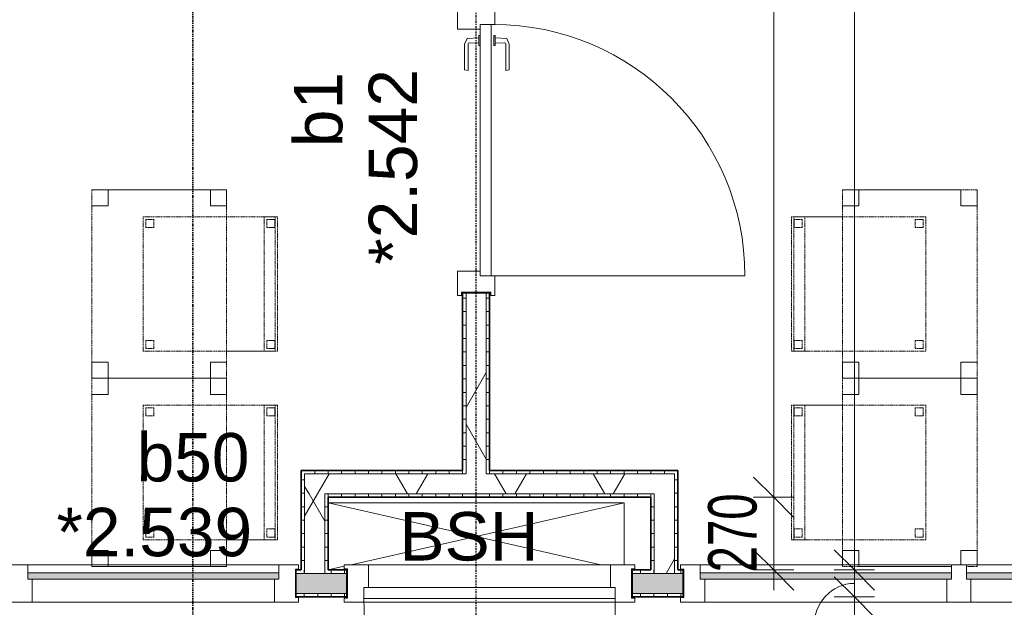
# Model space of a CAD drawing. Header units: millimetres. Extents: x -80560 to 110805, y -11020 to 52719.
# Tile 143 of 182: x 65598 to 69259, y 39611 to 41795. Entities that reach past the tile are written whole.
import ezdxf

# ---------------------------------------------------------------- set-up
doc = ezdxf.new("R2010")
doc.units = ezdxf.units.MM
for name, pattern in [('CENTER2', [20, 8, -4, 4, -4]), ('DASHDOT2', [8, 4, -2, 0, -2]), ('DASHED2', [6, 4, -2])]:
    doc.linetypes.add(name, pattern=pattern)
for name, color, linetype, lineweight in [('A-ANNO-DIMS', 211, 'Continuous', 9), ('A-ANNO-DIMS-100', 211, 'Continuous', 9), ('A-DETL', 90, 'Continuous', 18), ('A-DOOR', 31, 'Continuous', 18), ('A-FLOR', 192, 'Continuous', 18), ('A-GLAZ', 151, 'Continuous', 18), ('A-GLAZ-IDEN', 152, 'Continuous', 18), ('A-WALL', 113, 'Continuous', 35), ('A-WALL-PATT', 111, 'Continuous', 35), ('G-ANNO-SYMB', 111, 'Continuous', 9), ('G-ANNO-TEXT', 231, 'Continuous', 9), ('I-FURN', 30, 'Continuous', 18), ('I-WALL', 2, 'Continuous', 18), ('S-GRID', 1, 'Continuous', 9)]:
    doc.layers.add(name, color=color, linetype=linetype, lineweight=lineweight)
doc.styles.add('Arial', font='arial.ttf', dxfattribs={"height": 180})
doc.styles.add('Arial_6', font='arial.ttf', dxfattribs={"width": 0.7, "height": 180})
doc.dimstyles.new('n3o_1_8', dxfattribs={"dimscale": 304.8, "dimtxt": 183.646692, "dimasz": 0.492126, "dimexe": 0.246063, "dimexo": 0.0625, "dimgap": 0.032808, "dimtad": 1, "dimdec": 0, "dimdsep": 46, "dimtxsty": 'Arial_6', "dimblk1": 'OBLIQUE', "dimblk2": 'OBLIQUE', "dimsah": 1, "dimcen": 0.09, "dimdle": 0.246063, "dimazin": 0, "dimtfac": 1, "dimtdec": 4, "dimtix": 1, "dimtmove": 0, "dimatfit": 3, "dimfxl": 0.246063, "dimfxlon": 1, "dimtvp": 1, "dimtolj": 1, "dimtzin": 0, "dimarcsym": 2})
doc.dimstyles.new('n3o_1_8_1', dxfattribs={"dimscale": 304.8, "dimtxt": 183.646692, "dimasz": 0.492126, "dimexe": 0.246063, "dimexo": 0.0625, "dimgap": 0.032808, "dimtad": 1, "dimdec": 0, "dimdsep": 46, "dimtxsty": 'Arial_6', "dimblk1": 'OBLIQUE', "dimblk2": 'OBLIQUE', "dimsah": 1, "dimcen": 0.09, "dimdle": 0.246063, "dimazin": 0, "dimtfac": 1, "dimtdec": 4, "dimtix": 1, "dimtmove": 1, "dimatfit": 3, "dimfxl": 0.246063, "dimfxlon": 1, "dimtvp": 1, "dimtolj": 1, "dimtzin": 0, "dimarcsym": 2})
doc.dimstyles.new('n3o_1_8_3', dxfattribs={"dimscale": 304.8, "dimtxt": 183.646692, "dimasz": 0.492126, "dimexe": 0.246063, "dimexo": 0.0625, "dimgap": 0.032808, "dimtad": 1, "dimdec": 0, "dimdsep": 46, "dimtxsty": 'Arial_6', "dimblk1": 'OBLIQUE', "dimblk2": 'OBLIQUE', "dimsah": 1, "dimcen": 0.09, "dimdle": 0.246063, "dimazin": 0, "dimtfac": 1, "dimtdec": 4, "dimtix": 1, "dimtmove": 0, "dimatfit": 3, "dimfxl": 0.246063, "dimfxlon": 1, "dimtvp": 1, "dimtolj": 1, "dimtzin": 0, "dimarcsym": 2})
doc.dimstyles.new('n3o_1_8_4', dxfattribs={"dimscale": 304.8, "dimtxt": 183.646692, "dimasz": 0.492126, "dimexe": 0.246063, "dimexo": 0.0625, "dimgap": 0.032808, "dimtad": 1, "dimdec": 0, "dimdsep": 46, "dimtxsty": 'Arial_6', "dimblk1": 'OBLIQUE', "dimblk2": 'OBLIQUE', "dimsah": 1, "dimcen": 0.09, "dimdle": 0.246063, "dimazin": 0, "dimtfac": 1, "dimtdec": 4, "dimtix": 1, "dimtmove": 0, "dimatfit": 3, "dimfxl": 0.246063, "dimfxlon": 1, "dimtvp": 1, "dimtolj": 1, "dimtzin": 0, "dimarcsym": 2})
pattern_1 = [(3e-13, (67244.82, 43810), (-2e-13, 50), [])]
pattern_2 = [(60, (24894.82, 0), (-274.963, 158.75), []), (120, (24894.82, 0), (-274.963, -158.75), [])]
pattern_3 = [(270, (70106.07, 39750), (50, 2e-13), [])]
pattern_4 = [(90, (67344.82, 40020), (-50, 9e-14), [])]
pattern_5 = [(180, (66744.82, 39885), (-3e-13, -50), [])]
pattern_6 = [(360, (67944.82, 39885), (2e-13, 50), [])]

# ---------------------------------------------------------------- blocks, each defined once
blk = doc.blocks.new('82_tafel1 - tafel 500x700 2-30673039-DO_02 tweede verdieping')
at = {"layer": 'I-FURN', "linetype": 'DASHED2'}
for p, q in [((350, 250), (-350, 250)), ((-350, 250), (-350, -250)), ((350, 250), (-350, 250)), ((-350, 250), (-350, -250)), ((-350, 250), (-350, 190)), ((-290, 250), (-350, 250)), ((-290, 190), (-290, 250)), ((-290, 250), (290, 250)), ((-290, 250), (-290, 190)), ((290, 250), (290, 190)), ((290, 190), (290, 250)), ((350, 250), (290, 250)), ((350, -250), (350, 250)), ((350, -250), (350, 250)), ((350, 190), (350, 250)), ((-350, -190), (-350, 190)), ((-350, 190), (-290, 190)), ((-290, 190), (-350, 190)), ((290, 190), (350, 190)), ((350, 190), (290, 190)), ((350, 190), (350, -190)), ((-290, -190), (-350, -190)), ((-350, -190), (-290, -190)), ((-350, -190), (-350, -250)), ((-290, -250), (-290, -190)), ((-290, -190), (-290, -250)), ((350, -190), (290, -190)), ((290, -190), (290, -250)), ((290, -250), (290, -190)), ((290, -190), (350, -190)), ((350, -250), (350, -190)), ((-350, -250), (350, -250)), ((-350, -250), (350, -250)), ((-350, -250), (-290, -250)), ((290, -250), (-290, -250)), ((290, -250), (350, -250))]:
    blk.add_line(p, q, dxfattribs=at)
blk = doc.blocks.new('82_zitmeubel - stoel 500x500-V337-DO_02 tweede verdieping')
at = {"layer": 'I-FURN', "linetype": 'DASHED2'}
for p, q in [((-192.1, -73), (-192.1, 237)), ((-192.1, 237), (-192.1, -73)), ((-192.1, 237), (307.9, 237)), ((-192.1, 237), (307.9, 237)), ((-182.1, 226), (-182.1, 198)), ((-182.1, 198), (-182.1, 226)), ((-153.1, 227), (-181.1, 227)), ((-181.1, 227), (-153.1, 227)), ((-152.1, 198), (-152.1, 226)), ((-152.1, 226), (-152.1, 198)), ((267.9, 226), (267.9, 198)), ((267.9, 198), (267.9, 226)), ((296.9, 227), (268.9, 227)), ((268.9, 227), (296.9, 227)), ((297.9, 198), (297.9, 226)), ((297.9, 226), (297.9, 198)), ((307.9, 237), (307.9, -73)), ((307.9, -73), (307.9, 237)), ((-181.1, 197), (-153.1, 197)), ((-153.1, 197), (-181.1, 197)), ((268.9, 197), (296.9, 197)), ((296.9, 197), (268.9, 197)), ((-192.1, -213), (-192.1, -73)), ((-192.1, -73), (-192.1, -263)), ((307.9, -73), (307.9, -213)), ((307.9, -263), (307.9, -73)), ((-192.1, -254.1), (-192.1, -213)), ((307.9, -213), (-192.1, -213)), ((307.9, -213), (307.9, -254.1)), ((-192.1, -263), (-192.1, -254.1)), ((307.9, -254.1), (-192.1, -254.1)), ((-182.1, -224), (-182.1, -252)), ((-182.1, -252), (-182.1, -224)), ((-153.1, -223), (-181.1, -223)), ((-181.1, -223), (-153.1, -223)), ((-181.1, -253), (-153.1, -253)), ((-153.1, -253), (-181.1, -253)), ((-152.1, -252), (-152.1, -224)), ((-152.1, -224), (-152.1, -252)), ((267.9, -224), (267.9, -252)), ((267.9, -252), (267.9, -224)), ((296.9, -223), (268.9, -223)), ((268.9, -223), (296.9, -223)), ((268.9, -253), (296.9, -253)), ((296.9, -253), (268.9, -253)), ((297.9, -252), (297.9, -224)), ((297.9, -224), (297.9, -252)), ((307.9, -254.1), (307.9, -263)), ((-192.1, -263), (307.9, -263)), ((-192.1, -263), (307.9, -263))]:
    blk.add_line(p, q, dxfattribs=at)
for centre, start, end in [((-181.1, 226), 90, 180), ((-181.1, 226), 90, 180), ((-153.1, 226), 360, 90), ((-153.1, 226), 360, 90), ((268.9, 226), 90, 180), ((268.9, 226), 90, 180), ((296.9, 226), 360, 90), ((296.9, 226), 360, 90), ((-181.1, 198), 180, 270), ((-181.1, 198), 180, 270), ((-153.1, 198), 270, 0), ((-153.1, 198), 270, 0), ((268.9, 198), 180, 195), ((268.9, 198), 180, 270), ((268.9, 198), 195, 270), ((296.9, 198), 270, 360), ((296.9, 198), 270, 360), ((-181.1, -224), 90, 180), ((-181.1, -224), 90, 180), ((-181.1, -252), 180, 270), ((-181.1, -252), 180, 225), ((-181.1, -252), 225, 270), ((-153.1, -224), 0, 90), ((-153.1, -224), 30, 90), ((-153.1, -252), 270, 0), ((-153.1, -252), 270, 315), ((-153.1, -252), 315, 330), ((-153.1, -224), 0, 30), ((-153.1, -252), 330, 0), ((268.9, -224), 90, 180), ((268.9, -224), 90, 180), ((268.9, -252), 180, 270), ((268.9, -252), 180, 270), ((296.9, -224), 0, 90), ((296.9, -224), 0, 90), ((296.9, -252), 270, 0), ((296.9, -252), 270, 0)]:
    blk.add_arc(centre, 1, start, end, dxfattribs=at)
blk = doc.blocks.new('82_tafel1 - tafel 500x700 2-V344-DO_02 tweede verdieping')
at = {"layer": 'I-FURN', "linetype": 'DASHED2'}
for p, q in [((350, 250), (-350, 250)), ((-350, 250), (-350, -250)), ((350, 250), (-350, 250)), ((-350, 250), (-350, -250)), ((-350, 250), (-350, 190)), ((-290, 250), (-350, 250)), ((-290, 190), (-290, 250)), ((-290, 250), (290, 250)), ((-290, 250), (-290, 190)), ((290, 250), (290, 190)), ((290, 190), (290, 250)), ((343, 250), (290, 250)), ((350, 210.5), (350, 250)), ((350, 210.5), (350, 250)), ((-350, -190), (-350, 190)), ((-350, 190), (-290, 190)), ((-290, 190), (-350, 190)), ((290, 190), (343, 190)), ((343, 190), (290, 190)), ((350, -250), (350, 154.5)), ((350, -250), (350, 154.5)), ((350, 154.5), (350, -190)), ((-290, -190), (-350, -190)), ((-350, -190), (-290, -190)), ((-350, -190), (-350, -250)), ((-290, -250), (-290, -190)), ((-290, -190), (-290, -250)), ((350, -190), (290, -190)), ((290, -190), (290, -250)), ((290, -250), (290, -190)), ((290, -190), (343, -190)), ((-350, -250), (350, -250)), ((-350, -250), (350, -250)), ((-350, -250), (-290, -250)), ((290, -250), (-290, -250)), ((290, -250), (343, -250))]:
    blk.add_line(p, q, dxfattribs=at)
blk = doc.blocks.new('32_n3o_raam_h1xb2 - 90x139_25_K_2410x2070-V371-DO_02 tweede verdieping')
at = {"layer": 'A-GLAZ'}
for p, q in [((-1035, 69.5), (-1035, 52.5)), ((-962, 69.5), (-1035, 69.5)), ((-1035, 52.5), (-1023, 52.5)), ((-1023, 52.5), (-1023, -52.5)), ((-962, 39.5), (-962, 69.5)), ((-962, 69.5), (-432.5, 69.5)), ((-432.5, 69.5), (-28, 69.5)), ((28, 69.5), (-28, 69.5)), ((-28, 69.5), (-28, 39.5)), ((28, 39.5), (28, 69.5)), ((28, 69.5), (67.5, 69.5)), ((67.5, 69.5), (817.5, 69.5)), ((817.5, 69.5), (962, 69.5)), ((1035, 69.5), (962, 69.5)), ((962, 69.5), (962, 39.5)), ((1023, -52.5), (1023, 52.5)), ((1023, 52.5), (1035, 52.5)), ((1035, 52.5), (1035, 69.5)), ((-945, -69.5), (-945, 15.5)), ((-45, 15.5), (-45, -69.5)), ((45, -69.5), (45, 15.5)), ((945, 15.5), (945, -69.5)), ((-1023, -52.5), (-1035, -52.5)), ((-1035, -52.5), (-1035, -69.5)), ((-1035, -69.5), (-945, -69.5)), ((-45, -69.5), (-945, -69.5)), ((-45, -69.5), (45, -69.5)), ((945, -69.5), (45, -69.5)), ((945, -69.5), (1035, -69.5)), ((1035, -52.5), (1023, -52.5)), ((1035, -69.5), (1035, -52.5))]:
    blk.add_line(p, q, dxfattribs=at)
blk = doc.blocks.new('30_n3o_raam_vast - 24mm-31742709-DO_02 tweede verdieping')
at = {"layer": 'A-DOOR'}
blk.add_hatch(color=256, dxfattribs=at).paths.add_polyline_path([(0, 24), (-934, 24), (-934, 0), (0, 0)], flags=0)
for p, q in [((0, 24), (-934, 24)), ((-934, 24), (-934, 0)), ((-934, 0), (0, 0)), ((0, 0), (0, 24))]:
    blk.add_line(p, q, dxfattribs=at)
blk = doc.blocks.new('32_n3o_raam_h1xb1 - 90x139_17_K_2410x1080-31973420-DO_02 tweede verdieping')
at = {"layer": 'A-GLAZ'}
for p, q in [((-540, 69.5), (-540, 52.5)), ((-467, 69.5), (-540, 69.5)), ((-540, 52.5), (-528, 52.5)), ((-528, 52.5), (-528, -52.5)), ((-467, 39.5), (-467, 69.5)), ((-467, 69.5), (-228, 69.5)), ((-228, 69.5), (272, 69.5)), ((272, 69.5), (467, 69.5)), ((540, 69.5), (467, 69.5)), ((467, 69.5), (467, 39.5)), ((528, -52.5), (528, 52.5)), ((528, 52.5), (540, 52.5)), ((540, 52.5), (540, 69.5)), ((-450, -69.5), (-450, 15.5)), ((450, 15.5), (450, -69.5)), ((-528, -52.5), (-540, -52.5)), ((-540, -52.5), (-540, -69.5)), ((-540, -69.5), (-450, -69.5)), ((450, -69.5), (-450, -69.5)), ((450, -69.5), (540, -69.5)), ((540, -52.5), (528, -52.5)), ((540, -69.5), (540, -52.5))]:
    blk.add_line(p, q, dxfattribs=at)
blk = doc.blocks.new('82_tafel1 - tafel 500x700 2-30664860-DO_02 tweede verdieping')
at = {"layer": 'I-FURN', "linetype": 'DASHED2'}
for p, q in [((-350, -250), (-350, 250)), ((-350, 250), (350, 250)), ((350, 250), (-350, 250)), ((-350, 250), (-350, -250)), ((-350, 250), (-350, 190)), ((-290, 250), (-350, 250)), ((-290, 190), (-290, 250)), ((-290, 250), (290, 250)), ((-290, 250), (-290, 190)), ((290, 250), (290, 190)), ((290, 190), (290, 250)), ((350, 250), (290, 250)), ((350, 250), (350, -250)), ((350, -250), (350, 250)), ((350, 190), (350, 250)), ((-350, -190), (-350, 190)), ((-350, 190), (-290, 190)), ((-290, 190), (-350, 190)), ((290, 190), (350, 190)), ((350, 190), (290, 190)), ((350, 190), (350, -190)), ((-290, -190), (-350, -190)), ((-350, -190), (-290, -190)), ((-350, -190), (-350, -250)), ((-290, -250), (-290, -190)), ((-290, -190), (-290, -250)), ((350, -190), (290, -190)), ((290, -190), (290, -250)), ((290, -250), (290, -190)), ((290, -190), (350, -190)), ((350, -250), (350, -190)), ((350, -250), (-350, -250)), ((-350, -250), (350, -250)), ((-350, -250), (-290, -250)), ((290, -250), (-290, -250)), ((290, -250), (350, -250))]:
    blk.add_line(p, q, dxfattribs=at)
blk = doc.blocks.new('82_zitmeubel - stoel 500x500-V420-DO_02 tweede verdieping')
at = {"layer": 'I-FURN', "linetype": 'DASHED2'}
for p, q in [((-192.1, 263), (-192.1, 73)), ((-192.1, 254.1), (-192.1, 263)), ((307.9, 263), (-192.1, 263)), ((307.9, 263), (-192.1, 263)), ((307.9, 73), (307.9, 263)), ((307.9, 263), (307.9, 254.1)), ((-192.1, 213), (-192.1, 254.1)), ((-192.1, 254.1), (307.9, 254.1)), ((-182.1, 252), (-182.1, 224)), ((-182.1, 224), (-182.1, 252)), ((-153.1, 253), (-181.1, 253)), ((-181.1, 253), (-153.1, 253)), ((-181.1, 223), (-153.1, 223)), ((-153.1, 223), (-181.1, 223)), ((-152.1, 224), (-152.1, 252)), ((-152.1, 252), (-152.1, 224)), ((267.9, 252), (267.9, 224)), ((267.9, 224), (267.9, 252)), ((296.9, 253), (268.9, 253)), ((268.9, 253), (296.9, 253)), ((268.9, 223), (296.9, 223)), ((296.9, 223), (268.9, 223)), ((297.9, 224), (297.9, 252)), ((297.9, 252), (297.9, 224)), ((307.9, 254.1), (307.9, 213)), ((-192.1, 73), (-192.1, 213)), ((-192.1, 213), (307.9, 213)), ((307.9, 213), (307.9, 73)), ((-192.1, 73), (-192.1, -237)), ((-192.1, -237), (-192.1, 73)), ((307.9, -237), (307.9, 73)), ((307.9, 73), (307.9, -237)), ((-182.1, -198), (-182.1, -226)), ((-182.1, -226), (-182.1, -198)), ((-153.1, -197), (-181.1, -197)), ((-181.1, -197), (-153.1, -197)), ((-152.1, -226), (-152.1, -198)), ((-152.1, -198), (-152.1, -226)), ((267.9, -198), (267.9, -226)), ((267.9, -226), (267.9, -198)), ((296.9, -197), (268.9, -197)), ((268.9, -197), (296.9, -197)), ((297.9, -226), (297.9, -198)), ((297.9, -198), (297.9, -226)), ((307.9, -237), (-192.1, -237)), ((307.9, -237), (-192.1, -237)), ((-181.1, -227), (-153.1, -227)), ((-153.1, -227), (-181.1, -227)), ((268.9, -227), (296.9, -227)), ((296.9, -227), (268.9, -227))]:
    blk.add_line(p, q, dxfattribs=at)
for centre, start, end in [((-181.1, 252), 90, 180), ((-181.1, 252), 105, 180), ((-181.1, 224), 180, 270), ((-181.1, 224), 180, 270), ((-181.1, 252), 90, 105), ((-153.1, 252), 0, 90), ((-153.1, 252), 0, 90), ((-153.1, 224), 270, 0), ((-153.1, 224), 270, 0), ((268.9, 252), 90, 180), ((268.9, 252), 150, 180), ((268.9, 224), 180, 270), ((268.9, 224), 180, 195), ((268.9, 224), 195, 270), ((268.9, 252), 135, 150), ((268.9, 252), 120, 135), ((268.9, 252), 90, 120), ((296.9, 252), 0, 90), ((296.9, 252), 0, 90), ((296.9, 224), 270, 0), ((296.9, 224), 270, 315), ((296.9, 224), 315, 345), ((296.9, 224), 345, 0), ((-181.1, -198), 90, 180), ((-181.1, -198), 150, 180), ((-181.1, -198), 90, 150), ((-153.1, -198), 0, 90), ((-153.1, -198), 0, 90), ((268.9, -198), 90, 180), ((268.9, -198), 120, 180), ((268.9, -198), 90, 120), ((296.9, -198), 0, 90), ((296.9, -198), 0, 90), ((-181.1, -226), 180, 270), ((-181.1, -226), 180, 270), ((-153.1, -226), 270, 0), ((-153.1, -226), 270, 285), ((-153.1, -226), 285, 315), ((-153.1, -226), 315, 0), ((268.9, -226), 180, 225), ((268.9, -226), 180, 270), ((268.9, -226), 225, 270), ((296.9, -226), 270, 0), ((296.9, -226), 270, 0)]:
    blk.add_arc(centre, 1, start, end, dxfattribs=at)
blk = doc.blocks.new('82_tafel1 - tafel 500x700 2-V421-DO_02 tweede verdieping')
at = {"layer": 'I-FURN', "linetype": 'DASHED2'}
for p, q in [((-350, -250), (-350, 250)), ((-350, 250), (350, 250)), ((350, 250), (-350, 250)), ((-350, 250), (-350, -250)), ((-350, 250), (-350, 190)), ((-290, 250), (-350, 250)), ((-290, 190), (-290, 250)), ((-290, 250), (290, 250)), ((-290, 250), (-290, 190)), ((290, 250), (290, 190)), ((290, 190), (290, 250)), ((343, 250), (290, 250)), ((350, 250), (350, -250)), ((350, -250), (350, 250)), ((-350, -190), (-350, 190)), ((-350, 190), (-290, 190)), ((-290, 190), (-350, 190)), ((290, 190), (350, 190)), ((343, 190), (290, 190)), ((350, 190), (350, -190)), ((-290, -190), (-350, -190)), ((-350, -190), (-290, -190)), ((-350, -190), (-350, -250)), ((-290, -250), (-290, -190)), ((-290, -190), (-290, -250)), ((350, -190), (290, -190)), ((290, -190), (290, -250)), ((290, -250), (290, -190)), ((290, -190), (343, -190)), ((350, -250), (-350, -250)), ((-350, -250), (350, -250)), ((-350, -250), (-290, -250)), ((290, -250), (-290, -250)), ((290, -250), (343, -250))]:
    blk.add_line(p, q, dxfattribs=at)
blk = doc.blocks.new('82_zitmeubel - stoel 500x500-V422-DO_02 tweede verdieping')
at = {"layer": 'I-FURN', "linetype": 'DASHED2'}
for p, q in [((-192.1, 263), (-192.1, 73)), ((-192.1, 254.1), (-192.1, 263)), ((307.9, 263), (-192.1, 263)), ((307.9, 263), (-192.1, 263)), ((307.9, 73), (307.9, 263)), ((307.9, 263), (307.9, 254.1)), ((-192.1, 213), (-192.1, 254.1)), ((-192.1, 254.1), (307.9, 254.1)), ((-182.1, 252), (-182.1, 224)), ((-182.1, 224), (-182.1, 252)), ((-153.1, 253), (-181.1, 253)), ((-181.1, 253), (-153.1, 253)), ((-181.1, 223), (-153.1, 223)), ((-153.1, 223), (-181.1, 223)), ((-152.1, 224), (-152.1, 252)), ((-152.1, 252), (-152.1, 224)), ((267.9, 252), (267.9, 224)), ((267.9, 224), (267.9, 252)), ((296.9, 253), (268.9, 253)), ((268.9, 253), (296.9, 253)), ((268.9, 223), (296.9, 223)), ((296.9, 223), (268.9, 223)), ((297.9, 224), (297.9, 252)), ((297.9, 252), (297.9, 224)), ((307.9, 254.1), (307.9, 213)), ((-192.1, 73), (-192.1, 213)), ((-192.1, 213), (307.9, 213)), ((307.9, 213), (307.9, 73)), ((-192.1, 73), (-192.1, -237)), ((-192.1, -237), (-192.1, 73)), ((307.9, -237), (307.9, 73)), ((307.9, 73), (307.9, -237)), ((-182.1, -198), (-182.1, -226)), ((-182.1, -226), (-182.1, -198)), ((-153.1, -197), (-181.1, -197)), ((-181.1, -197), (-153.1, -197)), ((-152.1, -226), (-152.1, -198)), ((-152.1, -198), (-152.1, -226)), ((267.9, -198), (267.9, -226)), ((267.9, -226), (267.9, -198)), ((296.9, -197), (268.9, -197)), ((268.9, -197), (296.9, -197)), ((297.9, -226), (297.9, -198)), ((297.9, -198), (297.9, -226)), ((307.9, -237), (-192.1, -237)), ((307.9, -237), (-192.1, -237)), ((-181.1, -227), (-153.1, -227)), ((-153.1, -227), (-181.1, -227)), ((268.9, -227), (296.9, -227)), ((296.9, -227), (268.9, -227))]:
    blk.add_line(p, q, dxfattribs=at)
for centre, start, end in [((-181.1, 252), 90, 180), ((-181.1, 252), 120, 165), ((-181.1, 252), 165, 180), ((-181.1, 224), 180, 270), ((-181.1, 224), 180, 270), ((-181.1, 252), 105, 120), ((-181.1, 252), 90, 105), ((-153.1, 252), 0, 90), ((-153.1, 252), 0, 90), ((-153.1, 224), 270, 0), ((-153.1, 224), 270, 0), ((268.9, 252), 90, 180), ((268.9, 252), 135, 180), ((268.9, 224), 180, 270), ((268.9, 224), 180, 195), ((268.9, 224), 195, 225), ((268.9, 252), 120, 135), ((268.9, 224), 225, 270), ((268.9, 252), 90, 120), ((296.9, 252), 0, 90), ((296.9, 252), 45, 90), ((296.9, 224), 270, 0), ((296.9, 224), 270, 345), ((296.9, 252), 0, 45), ((296.9, 224), 345, 0), ((-181.1, -198), 90, 180), ((-181.1, -198), 150, 180), ((-181.1, -198), 90, 150), ((-153.1, -198), 0, 90), ((-153.1, -198), 0, 90), ((268.9, -198), 90, 180), ((268.9, -198), 120, 180), ((268.9, -198), 90, 120), ((296.9, -198), 0, 90), ((296.9, -198), 0, 90), ((-181.1, -226), 180, 270), ((-181.1, -226), 180, 270), ((-153.1, -226), 270, 0), ((-153.1, -226), 270, 285), ((-153.1, -226), 285, 315), ((-153.1, -226), 315, 0), ((268.9, -226), 180, 270), ((268.9, -226), 180, 270), ((296.9, -226), 270, 0), ((296.9, -226), 270, 0)]:
    blk.add_arc(centre, 1, start, end, dxfattribs=at)
blk = doc.blocks.new('32_n3o_deur_enkel - 90x139_17_K_930_2410x1080-34072155-DO_02 tweede verdieping')
at = {"layer": 'A-GLAZ'}
for p, q in [((-467, 69.5), (-540, 69.5)), ((-540, 69.5), (-540, 54.5)), ((-540, 54.5), (-528, 54.5)), ((-528, 54.5), (-528, -54.5)), ((-467, 55.5), (-467, 69.5)), ((540, 69.5), (467, 69.5)), ((467, 69.5), (467, 55.5)), ((528, -54.5), (528, 54.5)), ((528, 54.5), (540, 54.5)), ((540, 54.5), (540, 69.5)), ((-450, -69.5), (-450, 15.5)), ((450, 15.5), (450, -69.5)), ((-528, -54.5), (-540, -54.5)), ((-540, -54.5), (-540, -69.5)), ((-540, -69.5), (-450, -69.5)), ((450, -69.5), (540, -69.5)), ((540, -54.5), (528, -54.5)), ((540, -69.5), (540, -54.5))]:
    blk.add_line(p, q, dxfattribs=at)
blk = doc.blocks.new('30_n3o_deur_dicht - 40mm_draai_LS-31987334-DO_02 tweede verdieping')
at = {"layer": 'A-DOOR'}
for p, q in [((0, 40), (-934, 40)), ((-934, 40), (-934, 0)), ((0, 0), (0, 40)), ((-934, 0), (0, 0))]:
    blk.add_line(p, q, dxfattribs=at)
blk = doc.blocks.new('30_n3o_beslag_deurkruk_met_schild - std-875116-DO_02 tweede verdieping')
at = {"layer": 'A-DOOR'}
for p, q in [((-18.5, 0), (-18.5, -5)), ((18.5, -5), (18.5, 0)), ((-18.5, -5), (18.5, -5)), ((-7.8, -48.4), (-10, -5)), ((10, -5), (8.3, -39.7)), ((12.7, -58), (-7.8, -48.4)), ((108, -58), (12.7, -58)), ((13.3, -45), (111, -45)), ((111, -45), (108, -58))]:
    blk.add_line(p, q, dxfattribs=at)
at = {"layer": 'A-DOOR', "flags": 128}
blk.add_lwpolyline([(8.3, -39.7), (8.6, -41.7), (9.6, -43.4), (11.3, -44.6), (13.3, -45)], dxfattribs=at)
blk = doc.blocks.new('30_n3o_beslag_deurkruk_met_schild - std-V363-DO_02 tweede verdieping')
at = {"layer": 'A-DOOR'}
for p, q in [((-10, 5), (-7.8, 48.4)), ((-7.8, 48.4), (12.7, 58)), ((8.3, 39.7), (10, 5)), ((12.7, 58), (108, 58)), ((111, 45), (13.3, 45)), ((108, 58), (111, 45)), ((18.5, 5), (-18.5, 5)), ((-18.5, 5), (-18.5, 0)), ((18.5, 0), (18.5, 5)), ((-18.5, 0), (18.5, 0))]:
    blk.add_line(p, q, dxfattribs=at)
at = {"layer": 'A-DOOR', "flags": 128}
blk.add_lwpolyline([(13.3, 45), (11.3, 44.6), (9.6, 43.4), (8.6, 41.7), (8.3, 39.7)], dxfattribs=at)
blk = doc.blocks.new('00_n3o_symbool_swingangle - std-31745489-DO_02 tweede verdieping')
at = {"layer": 'A-DOOR'}
blk.add_line((-415, -10), (-415, -944), dxfattribs=at)
blk.add_arc((-415, -10), 934, 270, 0, dxfattribs=at)
blk = doc.blocks.new('32_n3o_raam_h2xb1 - 90x139_17_K_2410x1080 bsh kast-34127866-DO_02 tweede verdieping')
at = {"layer": 'A-GLAZ'}
for p, q in [((-540, 69.5), (-450, 69.5)), ((-540, 54.5), (-540, 69.5)), ((-528, 54.5), (-540, 54.5)), ((-528, -54.5), (-528, 54.5)), ((-450, 69.5), (-450, -15.5)), ((450, 69.5), (-450, 69.5)), ((450, 69.5), (540, 69.5)), ((450, -15.5), (450, 69.5)), ((528, 54.5), (528, -54.5)), ((540, 54.5), (528, 54.5)), ((540, 69.5), (540, 54.5)), ((-540, -54.5), (-528, -54.5)), ((-540, -69.5), (-540, -54.5)), ((-467, -69.5), (-540, -69.5)), ((-467, -55.5), (-467, -69.5)), ((-467, -69.5), (467, -69.5)), ((467, -69.5), (467, -55.5)), ((540, -69.5), (467, -69.5)), ((528, -54.5), (540, -54.5)), ((540, -54.5), (540, -69.5))]:
    blk.add_line(p, q, dxfattribs=at)
blk = doc.blocks.new('30_n3o_deur_stal - 40mm_draai_LS-34127883-DO_02 tweede verdieping')
at = {"layer": 'A-DOOR'}
for p, q in [((-934, -40), (-934, 0)), ((-934, 0), (0, 0)), ((0, 0), (0, -40)), ((0, -40), (-934, -40))]:
    blk.add_line(p, q, dxfattribs=at)
blk = doc.blocks.new('00_n3o_symbool_swingangle - std-31756284-DO_02 tweede verdieping')
at = {"layer": 'A-DOOR'}
blk.add_line((-415, 10), (-415, 944), dxfattribs=at)
blk.add_arc((-415, 10), 934, 360, 90, dxfattribs=at)
blk = doc.blocks.new('DIMBLOCK27-DO_02 tweede verdieping')
at = {"layer": 'A-ANNO-DIMS-100'}
for p, q in [((68701.2, 47839.5), (68626.2, 47914.5)), ((68701.2, 47914.5), (68701.2, 39750)), ((68776.2, 47839.5), (68626.2, 47839.5)), ((68701.2, 47839.5), (68776.2, 47764.5)), ((68701.2, 47839.5), (68776.2, 47839.5)), ((68701.2, 39750), (68626.2, 39825)), ((68776.2, 39750), (68626.2, 39750)), ((68701.2, 39750), (68776.2, 39675)), ((68701.2, 39750), (68776.2, 39750))]:
    blk.add_line(p, q, dxfattribs=at)
at = {"layer": 'A-ANNO-DIMS-100', "color": 0, "insert": (68457.5, 43602.6), "char_height": 180, "width": 461.094, "attachment_point": 1, "rotation": 90, "line_spacing_factor": 0.941778, "style": 'Arial_6'}
blk.add_mtext('8090', dxfattribs=at)
blk = doc.blocks.new('_Oblique')
at = {"color": 0, "linetype": 'ByBlock', "lineweight": -2}
blk.add_line((-0.5, -0.5), (0.5, 0.5), dxfattribs=at)
blk = doc.blocks.new('DIMBLOCK28-DO_02 tweede verdieping')
at = {"layer": 'A-ANNO-DIMS-100'}
for p, q in [((68701.2, 39750), (68626.2, 39825)), ((68776.2, 39750), (68626.2, 39750)), ((68701.2, 39650), (68626.2, 39725)), ((68701.2, 39750), (68701.2, 39650)), ((68701.2, 39750), (68776.2, 39675)), ((68701.2, 39750), (68776.2, 39750)), ((68776.2, 39650), (68626.2, 39650)), ((68701.2, 39650), (68776.2, 39575)), ((68701.2, 39650), (68776.2, 39650))]:
    blk.add_line(p, q, dxfattribs=at)
blk.add_ellipse((68701.2, 39536.5), major_axis=(0, 163.5), ratio=0.925222, start_param=0, end_param=1.570796, dxfattribs=at)
at = {"layer": 'A-ANNO-DIMS-100', "color": 0, "insert": (68457.5, 39248.3), "char_height": 180, "width": 345.821, "attachment_point": 1, "rotation": 90, "line_spacing_factor": 0.941778, "style": 'Arial_6'}
blk.add_mtext('100', dxfattribs=at)
blk = doc.blocks.new('DIMBLOCK29-DO_02 tweede verdieping')
at = {"layer": 'A-ANNO-DIMS-100'}
for p, q in [((68701.2, 39650), (68626.2, 39725)), ((68776.2, 39650), (68626.2, 39650)), ((68701.2, 39650), (68701.2, 34940)), ((68701.2, 39650), (68776.2, 39575)), ((68701.2, 39650), (68776.2, 39650)), ((68701.2, 35015), (68626.2, 35090)), ((68776.2, 35015), (68626.2, 35015)), ((68701.2, 35015), (68776.2, 34940)), ((68701.2, 35015), (68776.2, 35015))]:
    blk.add_line(p, q, dxfattribs=at)
at = {"layer": 'A-ANNO-DIMS-100', "color": 0, "insert": (68457.5, 37140.4), "char_height": 180, "width": 461.094, "attachment_point": 1, "rotation": 90, "line_spacing_factor": 0.941778, "style": 'Arial_6'}
blk.add_mtext('4635', dxfattribs=at)
blk = doc.blocks.new('DIMBLOCK627-DO_02 tweede verdieping')
at = {"layer": 'A-ANNO-DIMS-100'}
for p, q in [((68401.2, 40020), (68326.2, 40095)), ((68401.2, 40095), (68401.2, 39675)), ((68326.2, 40020), (68476.2, 40020)), ((68401.2, 40020), (68326.2, 40020)), ((68401.2, 40020), (68476.2, 39945)), ((68401.2, 39750), (68326.2, 39825)), ((68476.2, 39750), (68326.2, 39750)), ((68401.2, 39750), (68476.2, 39675)), ((68401.2, 39750), (68476.2, 39750))]:
    blk.add_line(p, q, dxfattribs=at)
at = {"layer": 'A-ANNO-DIMS-100', "color": 0, "insert": (68157.5, 39740.9), "char_height": 180, "width": 345.821, "attachment_point": 1, "rotation": 90, "line_spacing_factor": 0.941778, "style": 'Arial_6'}
blk.add_mtext('270', dxfattribs=at)
blk = doc.blocks.new('DIMBLOCK630-DO_02 tweede verdieping')
at = {"layer": 'A-ANNO-DIMS-100'}
for p, q in [((68401.2, 46420), (68326.2, 46495)), ((68326.2, 46420), (68476.2, 46420)), ((68401.2, 46420), (68326.2, 46420)), ((68401.2, 46420), (68401.2, 39675)), ((68401.2, 46420), (68476.2, 46345)), ((68401.2, 39750), (68326.2, 39825)), ((68476.2, 39750), (68326.2, 39750)), ((68401.2, 39750), (68476.2, 39675)), ((68401.2, 39750), (68476.2, 39750))]:
    blk.add_line(p, q, dxfattribs=at)
at = {"layer": 'A-ANNO-DIMS-100', "color": 0, "insert": (68157.5, 42892.9), "char_height": 180, "width": 461.094, "attachment_point": 1, "rotation": 90, "line_spacing_factor": 0.941778, "style": 'Arial_6'}
blk.add_mtext('6670', dxfattribs=at)

msp = doc.modelspace()

# ---------------------------------------------------------------- hatches: boundary and pattern name
at = {"layer": 'A-WALL-PATT', "lineweight": 18}
h = msp.add_hatch(dxfattribs=at)
h.set_pattern_fill('FP_33', color=256, angle=90, style=0, pattern_type=2)
h.set_pattern_definition(pattern_1)
h.paths.add_polyline_path([(67257.3, 40120), (67257.3, 40780), (67244.8, 40780), (67244.8, 40120)], flags=0)
h.paths.add_polyline_path([(67244.8, 41840), (67257.3, 41840), (67257.3, 46420), (67244.8, 46420), (67244.8, 41915.6)], flags=0)
h.paths.add_polyline_path([(67244.8, 47480), (67257.3, 47480), (67257.3, 47500), (67244.8, 47500)], flags=0)
h = msp.add_hatch(dxfattribs=at)
h.set_pattern_fill('FP_2', color=256, style=0, pattern_type=2)
h.set_pattern_definition(pattern_2)
h.paths.add_polyline_path([(67332.3, 40107.5), (67332.3, 40780), (67257.3, 40780), (67257.3, 40107.5)], flags=0)
h.paths.add_polyline_path([(67332.3, 41840), (67332.3, 46420), (67257.3, 46420), (67257.3, 41840)], flags=0)
h.paths.add_polyline_path([(67332.3, 47480), (67332.3, 47500), (67257.3, 47500), (67257.3, 47480)], flags=0)
h = msp.add_hatch(dxfattribs=at)
h.set_pattern_fill('FP_33', color=256, angle=90, style=0, pattern_type=2)
h.set_pattern_definition(pattern_1)
h.paths.add_polyline_path([(67344.8, 40120), (67344.8, 40780), (67332.3, 40780), (67332.3, 40120)], flags=0)
h.paths.add_polyline_path([(67332.3, 41840), (67344.8, 41840), (67344.8, 46420), (67332.3, 46420), (67332.3, 41915.6)], flags=0)
h.paths.add_polyline_path([(67332.3, 47480), (67344.8, 47480), (67344.8, 47500), (67332.3, 47500)], flags=0)
h = msp.add_hatch(dxfattribs=at)
h.set_pattern_fill('FP_123', color=256, angle=90, style=0, pattern_type=2)
h.set_pattern_definition(pattern_4)
h.paths.add_polyline_path([(68032.3, 40107.5), (68044.8, 40107.5), (68044.8, 40120), (67332.3, 40120), (67332.3, 40107.5), (67725.7, 40107.5)], flags=0)
h.paths.add_polyline_path([(67257.3, 40107.5), (67257.3, 40120), (66644.8, 40120), (66644.8, 40107.5), (67138.3, 40107.5)], flags=0)
h = msp.add_hatch(dxfattribs=at)
h.set_pattern_fill('FP_124', color=256, angle=90, style=0, pattern_type=2)
h.set_pattern_definition(pattern_5)
h.paths.add_polyline_path([(66657.3, 39750), (66657.3, 40107.5), (66644.8, 40107.5), (66644.8, 39750)], flags=0)
h = msp.add_hatch(dxfattribs=at)
h.set_pattern_fill('FP_2', color=256, style=0, pattern_type=2)
h.set_pattern_definition(pattern_2)
h.paths.add_polyline_path([(67957.3, 40032.5), (68032.3, 40032.5), (68032.3, 40107.5), (66657.3, 40107.5), (66657.3, 40032.5), (67725.7, 40032.5)], flags=0)
h = msp.add_hatch(dxfattribs=at)
h.set_pattern_fill('FP_125', color=256, angle=90, style=0, pattern_type=2)
h.set_pattern_definition(pattern_6)
h.paths.add_polyline_path([(68032.3, 39750), (68044.8, 39750), (68044.8, 40107.5), (68032.3, 40107.5), (68032.3, 39916)], flags=0)
h = msp.add_hatch(dxfattribs=at)
h.set_pattern_fill('FP_2', color=256, style=0, pattern_type=2)
h.set_pattern_definition(pattern_2)
h.paths.add_polyline_path([(66657.3, 39737.5), (66732.3, 39737.5), (66732.3, 40032.5), (66657.3, 40032.5), (66657.3, 39750)], flags=0)
h = msp.add_hatch(dxfattribs=at)
h.set_pattern_fill('FP_123', color=256, angle=90, style=0, pattern_type=2)
h.set_pattern_definition(pattern_4)
h.paths.add_polyline_path([(67944.8, 40020), (67957.3, 40020), (67957.3, 40032.5), (66732.3, 40032.5), (66732.3, 40020), (67725.7, 40020)], flags=0)
h = msp.add_hatch(dxfattribs=at)
h.set_pattern_fill('FP_124', color=256, angle=90, style=0, pattern_type=2)
h.set_pattern_definition(pattern_5)
h.paths.add_polyline_path([(66744.8, 39750), (66744.8, 40020), (66732.3, 40020), (66732.3, 39750)], flags=0)
h = msp.add_hatch(dxfattribs=at)
h.set_pattern_fill('FP_125', color=256, angle=90, style=0, pattern_type=2)
h.set_pattern_definition(pattern_6)
h.paths.add_polyline_path([(67957.3, 39750), (67957.3, 40020), (67944.8, 40020), (67944.8, 39750)], flags=0)
h = msp.add_hatch(dxfattribs=at)
h.set_pattern_fill('FP_2', color=256, style=0, pattern_type=2)
h.set_pattern_definition(pattern_2)
h.paths.add_polyline_path([(68032.3, 39737.5), (68032.3, 40032.5), (67957.3, 40032.5), (67957.3, 39737.5)], flags=0)
at = {"layer": 'A-WALL-PATT', "lineweight": 5}
h = msp.add_hatch(color=256, dxfattribs=at)
h.paths.add_polyline_path([(78024.8, 39662.5), (78057.3, 39662.5), (78057.3, 39737.5), (78024.8, 39737.5)], flags=0)
h.paths.add_polyline_path([(75948.5, 39662.5), (75974.8, 39662.5), (75974.8, 39737.5), (74744.8, 39737.5), (74744.8, 39662.5), (74773.8, 39662.5)], flags=0)
h.paths.add_polyline_path([(72424.4, 39662.5), (72694.8, 39662.5), (72694.8, 39737.5), (70114.8, 39737.5), (70114.8, 39662.5), (71249.8, 39662.5)], flags=0)
h.paths.add_polyline_path([(66624.8, 39662.5), (66814.8, 39662.5), (66814.8, 39737.5), (66624.8, 39737.5)], flags=0)
h.paths.add_polyline_path([(68064.8, 39662.5), (68064.8, 39737.5), (67874.8, 39737.5), (67874.8, 39662.5)], flags=0)
h.paths.add_polyline_path([(64817.3, 39662.5), (65564.8, 39662.5), (65564.8, 39737.5), (64817.3, 39737.5)], flags=0)
h.paths.add_polyline_path([(62167.3, 39662.5), (62767.3, 39662.5), (62767.3, 39737.5), (62142.3, 39737.5), (62142.3, 39662.5), (62154.8, 39662.5)], flags=0)
at = {"layer": 'A-WALL-PATT', "lineweight": 18}
h = msp.add_hatch(dxfattribs=at)
h.set_pattern_fill('FP_95', color=256, angle=-270, style=0, pattern_type=2)
h.set_pattern_definition(pattern_3)
h.paths.add_polyline_path([(78044.8, 39737.5), (78044.8, 39750), (78024.8, 39749.4), (78024.8, 39737.5)], flags=0)
h.paths.add_polyline_path([(75357.3, 39737.5), (75357.3, 39750), (74744.8, 39750), (74744.8, 39737.5), (74773.8, 39737.5)], flags=0)
h.paths.add_polyline_path([(75432.3, 39737.5), (75974.8, 39737.5), (75974.8, 39750), (75432.3, 39750)], flags=0)
h.paths.add_polyline_path([(72424.4, 39737.5), (72694.8, 39737.5), (72694.8, 39750), (70114.8, 39750), (70114.8, 39737.5), (71249.8, 39737.5)], flags=0)
h.paths.add_polyline_path([(68064.8, 39737.5), (68064.8, 39750), (68032.3, 39750), (68032.3, 39737.5)], flags=0)
h.paths.add_polyline_path([(66814.8, 39737.5), (66814.8, 39750), (66732.3, 39750), (66732.3, 39737.5)], flags=0)
h.paths.add_polyline_path([(66624.8, 39737.5), (66657.3, 39737.5), (66657.3, 39750), (66624.8, 39750)], flags=0)
h.paths.add_polyline_path([(67957.3, 39737.5), (67957.3, 39750), (67874.8, 39750), (67874.8, 39737.5)], flags=0)
h.paths.add_polyline_path([(62767.3, 39737.5), (62767.3, 39750), (62167.3, 39750), (62167.3, 39737.5), (62439.6, 39737.5)], flags=0)
h.paths.add_polyline_path([(65376.3, 39737.5), (65564.8, 39737.5), (65564.8, 39750), (64817.3, 39750), (64817.3, 39737.5)], flags=0)
h = msp.add_hatch(dxfattribs=at)
h.set_pattern_fill('FP_95', color=256, angle=-270, style=0, pattern_type=2)
h.set_pattern_definition(pattern_3)
h.paths.add_polyline_path([(78044.8, 39650), (78044.8, 39662.5), (78024.8, 39662.5), (78024.8, 39650)], flags=0)
h.paths.add_polyline_path([(74744.8, 39650), (75974.8, 39650), (75974.8, 39662.5), (74744.8, 39662.5)], flags=0)
h.paths.add_polyline_path([(72694.8, 39650), (72694.8, 39662.5), (70114.8, 39662.5), (70114.8, 39650), (72424.4, 39650)], flags=0)
h.paths.add_polyline_path([(66624.8, 39650), (66814.8, 39650), (66814.8, 39662.5), (66624.8, 39662.5)], flags=0)
h.paths.add_polyline_path([(68064.8, 39650), (68064.8, 39662.5), (67874.8, 39662.5), (67874.8, 39650)], flags=0)
h.paths.add_polyline_path([(65564.8, 39650), (65564.8, 39662.5), (64817.3, 39662.5), (64817.3, 39650), (65376.3, 39650)], flags=0)
h.paths.add_polyline_path([(62439.6, 39650), (62767.3, 39650), (62767.3, 39662.5), (62167.3, 39662.5), (62167.3, 39650)], flags=0)

# ---------------------------------------------------------------- linework, layer by layer
at = {"layer": 'A-DETL'}
for p, q in [((66744.8, 40000), (67759, 39769.5)), ((66744.8, 40000), (67844.8, 40000)), ((67844.8, 40000), (66830.6, 39769.5)), ((67844.8, 40000), (67844.8, 39769.5)), ((66804.8, 39763.6), (66744.8, 39750)), ((66816.8, 39750), (66814.8, 39750))]:
    msp.add_line(p, q, dxfattribs=at)
at = {"layer": 'A-FLOR'}
for p, q in [((66744.8, 40000), (67844.8, 40000)), ((67844.8, 40000), (67844.8, 39769.5)), ((66816.8, 39750), (66814.8, 39750))]:
    msp.add_line(p, q, dxfattribs=at)
at = {"layer": 'A-WALL', "lineweight": 18}
for p, q in [((67257.3, 40780), (67257.3, 40107.5)), ((67332.3, 40780), (67332.3, 40107.5)), ((66657.3, 40107.5), (67257.3, 40107.5)), ((66657.3, 39737.5), (66657.3, 40107.5)), ((67332.3, 40107.5), (68032.3, 40107.5)), ((68032.3, 40107.5), (68032.3, 39737.5)), ((66732.3, 40032.5), (67957.3, 40032.5)), ((66732.3, 39737.5), (66732.3, 40032.5)), ((67957.3, 40032.5), (67957.3, 39737.5)), ((66814.8, 39737.5), (66624.8, 39737.5)), ((68064.8, 39737.5), (67874.8, 39737.5)), ((66814.8, 39662.5), (66624.8, 39662.5)), ((68064.8, 39662.5), (67874.8, 39662.5))]:
    msp.add_line(p, q, dxfattribs=at)
at = {"layer": 'G-ANNO-SYMB', "linetype": 'DASHDOT2', "lineweight": 35}
msp.add_line((66241.3, 48457.5), (66241.3, 9141.8), dxfattribs=at)
at = {"layer": 'I-WALL', "lineweight": 35}
for p, q in [((67344.8, 40780), (67244.8, 40780)), ((67244.8, 40780), (67244.8, 40120)), ((67344.8, 40120), (67344.8, 40780)), ((67244.8, 40120), (66644.8, 40120)), ((66644.8, 40120), (66644.8, 39750)), ((68044.8, 40120), (67344.8, 40120)), ((68044.8, 39750), (68044.8, 40120)), ((66744.8, 40020), (67944.8, 40020)), ((66744.8, 39750), (66744.8, 40020)), ((67944.8, 40020), (67944.8, 39750)), ((66644.8, 39750), (66624.8, 39750)), ((66624.8, 39750), (66624.8, 39650)), ((66814.8, 39750), (66744.8, 39750)), ((66814.8, 39650), (66814.8, 39750)), ((67944.8, 39750), (67874.8, 39750)), ((67874.8, 39750), (67874.8, 39650)), ((68064.8, 39750), (68044.8, 39750)), ((68064.8, 39650), (68064.8, 39750)), ((66624.8, 39650), (66814.8, 39650)), ((67874.8, 39650), (68064.8, 39650))]:
    msp.add_line(p, q, dxfattribs=at)
at = {"layer": 'S-GRID', "linetype": 'CENTER2', "lineweight": 25}
msp.add_line((67294.8, 4383.3), (67294.8, 52119.1), dxfattribs=at)

# ---------------------------------------------------------------- block references
at = {"layer": 'A-DOOR'}
for name, p, rotation in [('30_n3o_deur_dicht - 40mm_draai_LS-31987334-DO_02 tweede verdieping', (67310.3, 40843), 269.9999999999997), ('00_n3o_symbool_swingangle - std-31745489-DO_02 tweede verdieping', (67350.3, 41258), 89.99999999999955), ('30_n3o_beslag_deurkruk_met_schild - std-875116-DO_02 tweede verdieping', (67310.3, 41717), 269.9999999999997), ('30_n3o_beslag_deurkruk_met_schild - std-V363-DO_02 tweede verdieping', (67360.3, 41717), 269.9999999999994), ('00_n3o_symbool_swingangle - std-31756284-DO_02 tweede verdieping', (67396.8, 39644.5), 180)]:
    msp.add_blockref(name, p, dxfattribs=dict(at, rotation=rotation))
for name, p in [('30_n3o_raam_vast - 24mm-31742709-DO_02 tweede verdieping', (66561.8, 39715.5)), ('30_n3o_raam_vast - 24mm-31742709-DO_02 tweede verdieping', (69061.8, 39715.5)), ('30_n3o_raam_vast - 24mm-31742709-DO_02 tweede verdieping', (70051.8, 39715.5)), ('30_n3o_deur_stal - 40mm_draai_LS-34127883-DO_02 tweede verdieping', (67811.8, 39684.5))]:
    msp.add_blockref(name, p, dxfattribs=at)
at = {"layer": 'A-GLAZ', "rotation": 269.9999999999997}
msp.add_blockref('32_n3o_deur_enkel - 90x139_17_K_930_2410x1080-34072155-DO_02 tweede verdieping', (67294.8, 41310), dxfattribs=at)
at = {"layer": 'A-GLAZ'}
for name, p in [('32_n3o_raam_h1xb1 - 90x139_17_K_2410x1080-31973420-DO_02 tweede verdieping', (66094.8, 39700)), ('32_n3o_raam_h2xb1 - 90x139_17_K_2410x1080 bsh kast-34127866-DO_02 tweede verdieping', (67344.8, 39700)), ('32_n3o_raam_h1xb2 - 90x139_25_K_2410x2070-V371-DO_02 tweede verdieping', (69089.8, 39700))]:
    msp.add_blockref(name, p, dxfattribs=at)
at = {"layer": 'I-FURN', "linetype": 'DASHED2'}
for name, p, rotation in [('82_tafel1 - tafel 500x700 2-30664860-DO_02 tweede verdieping', (66116.8, 40812.5), 270.0000000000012), ('82_tafel1 - tafel 500x700 2-30673039-DO_02 tweede verdieping', (68907.3, 40812.5), 269.9999999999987), ('82_zitmeubel - stoel 500x500-V420-DO_02 tweede verdieping', (66293.8, 40870.4), 270.0000000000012), ('82_zitmeubel - stoel 500x500-V337-DO_02 tweede verdieping', (68730.3, 40870.4), 269.9999999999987), ('82_tafel1 - tafel 500x700 2-V421-DO_02 tweede verdieping', (66116.8, 40112.5), 270.0000000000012), ('82_tafel1 - tafel 500x700 2-V344-DO_02 tweede verdieping', (68907.3, 40112.5), 269.9999999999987), ('82_zitmeubel - stoel 500x500-V422-DO_02 tweede verdieping', (66293.8, 40170.4), 270.0000000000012), ('82_zitmeubel - stoel 500x500-V337-DO_02 tweede verdieping', (68730.3, 40170.4), 269.9999999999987)]:
    msp.add_blockref(name, p, dxfattribs=dict(at, rotation=rotation))

# ---------------------------------------------------------------- texts
at = {"layer": 'A-GLAZ-IDEN', "lineweight": 9, "char_height": 180, "attachment_point": 1, "rotation": 90, "style": 'Arial'}
for s, insert, width in [('b1', (66617.7, 41320.9), 336.709), ('*2.542', (66895.5, 40884.3), 865.822)]:
    msp.add_mtext(s, dxfattribs=dict(at, insert=insert, width=width))
at = {"layer": 'A-GLAZ-IDEN', "lineweight": 9, "char_height": 180, "attachment_point": 1, "style": 'Arial'}
for s, insert, width in [('b50', (66032.7, 40258.8), 505.063), ('*2.539', (65735.1, 39981), 865.822)]:
    msp.add_mtext(s, dxfattribs=dict(at, insert=insert, width=width))
at = {"layer": 'G-ANNO-TEXT', "color": 7, "insert": (67009.9, 39965.2), "char_height": 180, "width": 617.299, "attachment_point": 1, "style": 'Arial'}
msp.add_mtext('BSH', dxfattribs=at)

# ---------------------------------------------------------------- dimensions: what is measured, and where the dimension line sits
at = {"layer": 'A-ANNO-DIMS'}
for base, p1, p2, dimstyle, override, picture, middle in [((68701.1834246, 39750), (68776.1834246, 47839.5), (68776.1834246, 39750), 'n3o_1_8', {"dimpost": '<>', "dimfxl": 8089.5}, 'DIMBLOCK27-DO_02 tweede verdieping', (68599.2802863, 43794.75)), ((68401.2, 39750), (68326.2, 46420), (68476.2, 39750), 'n3o_1_8_4', {"dimpost": '<>', "dimfxl": 6671.686443}, 'DIMBLOCK630-DO_02 tweede verdieping', (68299.3, 43085)), ((68401.2, 39750), (68326.2, 40020), (68476.2, 39750), 'n3o_1_8_3', {"dimpost": '<>', "dimfxl": 308.868904}, 'DIMBLOCK627-DO_02 tweede verdieping', (68299.3, 39885)), ((68701.2, 35015), (68776.2, 39650), (68776.2, 35015), 'n3o_1_8', {"dimpost": '<>', "dimfxl": 4635}, 'DIMBLOCK29-DO_02 tweede verdieping', (68599.2, 37332.5))]:
    dim = msp.add_linear_dim(base=base, p1=p1, p2=p2, angle=90, dimstyle=dimstyle, override=override, dxfattribs=at)
    dim.commit()
    dim.dimension.update_dxf_attribs({"geometry": picture, "text_midpoint": middle})
dim = msp.add_linear_dim(base=(68701.2, 39650), p1=(68776.2, 39750), p2=(68776.2, 39650), angle=90, dimstyle='n3o_1_8_1', override={"dimpost": '<>', "dimfxl": 100}, dxfattribs=at)
dim.commit()
dim.dimension.update_dxf_attribs({"geometry": 'DIMBLOCK28-DO_02 tweede verdieping', "text_midpoint": (68577.5, 39421.2), "dimtype": 160, "text_rotation": 90})

doc.saveas('drawing.dxf')
